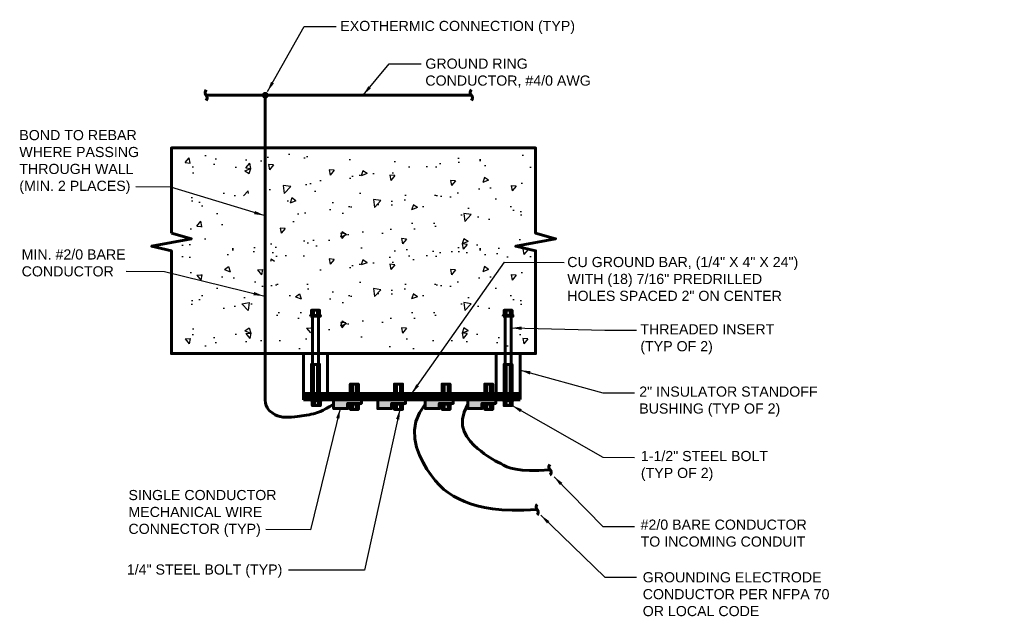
# Model space of a CAD drawing. Header units: inches. Extents: x 0 to 12596, y 507 to 12171.
# Tile 5 of 24: x 1558 to 2429, y 1639 to 2168. Entities that reach past the tile are written whole.
import ezdxf

# ---------------------------------------------------------------- set-up
doc = ezdxf.new("R2010")
doc.units = ezdxf.units.IN
doc.header["$MEASUREMENT"] = 0
doc.linetypes.add('DASHED2', pattern=[0.375, 0.25, -0.125])
for name, color, linetype, lineweight in [('E-ANNO-TEXT', 7, 'Continuous', 25), ('E-GND-GES', 92, 'Continuous', 60), ('E-ISO-LPS', 7, 'DASHED2', 40), ('E-LPS-COND', 92, 'Continuous', 60)]:
    doc.layers.add(name, color=color, linetype=linetype, lineweight=lineweight)
doc.layers.add('E-DETL-FINE', color=253, linetype='Continuous')
doc.styles.add('Arial8', font='arial.ttf', dxfattribs={"height": 0.125})
doc.styles.get("Standard").update_dxf_attribs({"font": 'arial.ttf'})
doc.dimstyles.new('3-16to1Dim8', dxfattribs={"dimtxt": 12, "dimasz": 0.0625, "dimexe": 0.0625, "dimexo": 0.0625, "dimgap": 0.03125, "dimtad": 1, "dimdec": 4, "dimlfac": 64, "dimzin": 3, "dimdsep": 46, "dimlunit": 4, "dimtxsty": 'Arial8', "dimcen": 0.09375, "dimclrd": 256, "dimclrt": 256, "dimadec": 0, "dimazin": 1, "dimtfac": 1, "dimtdec": 4, "dimtofl": 0, "dimtmove": 0, "dimatfit": 3, "dimfxl": 1, "dimfrac": 1, "dimtolj": 1, "dimtzin": 0, "dimlwd": -1, "dimarcsym": 0})

# ---------------------------------------------------------------- blocks, each defined once
blk = doc.blocks.new('Line Break-Big')
blk.add_lwpolyline([(0, 0.125, 0.414214), (0, 0, -0.414214), (0, -0.125)], format="xyb")

msp = doc.modelspace()

# ---------------------------------------------------------------- hatches: boundary and pattern name
at = {"layer": 'E-DETL-FINE', "ltscale": 100}
h = msp.add_hatch(dxfattribs=at)
h.set_pattern_fill('AR-CONC', color=256, scale=7.48728, style=0)
h.set_pattern_definition([(50, (-1221.71, 3294.42), (53.7033, -4.6984), [5.6155, -61.7701]), (355, (-1221.71, 3294.42), (-10.3887, 56.3187), [4.4924, -49.41605]), (100.4514, (-1217.233, 3294.03), (43.3146, 51.6203), [4.7724, -52.4965]), (46.1842, (-1221.71, 3309.395), (79.9073, -12.3929), [8.4232, -92.655]), (96.6356, (-1215.05, 3308.36), (69.9808, 72.935), [7.1586, -78.7447]), (351.1842, (-1221.71, 3309.395), (69.9808, 72.935), [6.7386, -74.124]), (21, (-1214.22, 3305.65), (44.6921, -30.1452), [5.6155, -61.7701]), (326, (-1214.22, 3305.65), (18.2177, 54.294), [4.4924, -49.41605]), (71.4514, (-1210.497, 3303.14), (62.9098, 24.1488), [4.7724, -52.4965]), (37.5, (-1221.708, 3294.42), (0.91044, 24.9247), [0, -48.81707, 0, -50.16478, 0, -49.60323]), (7.5, (-1221.708, 3294.42), (19.69675, 29.5307), [0, -28.6014, 0, -47.69397, 0, -18.90538]), (327.5, (-1238.405, 3294.42), (39.96878, -1.68875), [0, -18.7182, 0, -58.40078, 0, -77.49335]), (317.5, (-1245.892, 3294.42), (43.66478, 7.49514), [0, -24.33366, 0, -38.7841, 0, -55.0315])])
h.paths.add_polyline_path([(1788.92685, 2051.53212), (1700.95131, 2051.53212), (1700.57694, 1953.44875), (1705.06931, 1953.44875), (1717.42332, 1957.94112), (1737.26461, 1979.27987), (1749.24426, 2008.85463), (1784.06011, 2023.82919)])
h = msp.add_hatch(dxfattribs=at)
h.set_pattern_fill('AR-CONC', color=256, scale=7.48728, style=0)
h.set_pattern_definition([(230, (4933.38, 710.56), (-53.7033, 4.6984), [5.6155, -61.7701]), (175, (4933.38, 710.56), (10.3887, -56.3187), [4.4924, -49.41605]), (280.4514, (4928.904, 710.95), (-43.3146, -51.6203), [4.7724, -52.4965]), (226.1842, (4933.38, 695.586), (-79.9073, 12.3929), [8.4232, -92.655]), (276.6356, (4926.72, 696.62), (-69.9808, -72.935), [7.1586, -78.7447]), (171.1842, (4933.38, 695.586), (-69.9808, -72.935), [6.7386, -74.124]), (201, (4925.89, 699.33), (-44.6921, 30.1452), [5.6155, -61.7701]), (146, (4925.89, 699.33), (-18.2177, -54.294), [4.4924, -49.41605]), (251.4514, (4922.17, 701.84), (-62.9098, -24.1488), [4.7724, -52.4965]), (217.5, (4933.38, 710.56), (-0.91044, -24.9247), [0, -48.81707, 0, -50.16478, 0, -49.60323]), (187.5, (4933.38, 710.56), (-19.69675, -29.5307), [0, -28.6014, 0, -47.69397, 0, -18.90538]), (147.5, (4950.076, 710.56), (-39.96878, 1.68875), [0, -18.7182, 0, -58.40078, 0, -77.49335]), (137.5, (4957.563, 710.56), (-43.66478, -7.49514), [0, -24.33366, 0, -38.7841, 0, -55.0315])])
h.paths.add_polyline_path([(1922.74389, 1953.44875), (2010.71943, 1953.44875), (2011.09379, 2051.53212), (2006.60143, 2051.53212), (1987.95201, 2052.39135), (1938.98855, 2049.62332), (1777.1446, 2052.36516), (1776.57801, 1953.54784)])
h = msp.add_hatch(dxfattribs=at)
h.set_pattern_fill('AR-CONC', color=256, scale=7.48728, style=0)
h.set_pattern_definition([(310, (-1221.71, 631.57), (53.7033, 4.6984), [5.6155, -61.7701]), (5, (-1221.71, 631.57), (-10.3887, -56.3187), [4.4924, -49.41605]), (259.5486, (-1217.233, 631.96), (43.3146, -51.6203), [4.7724, -52.4965]), (313.8158, (-1221.71, 616.595), (79.9073, 12.3929), [8.4232, -92.655]), (263.3644, (-1215.05, 617.63), (69.9808, -72.935), [7.1586, -78.7447]), (8.8158, (-1221.71, 616.595), (69.9808, -72.935), [6.7386, -74.124]), (339, (-1214.22, 620.34), (44.6921, 30.1452), [5.6155, -61.7701]), (34, (-1214.22, 620.34), (18.2177, -54.294), [4.4924, -49.41605]), (288.5486, (-1210.497, 622.85), (62.9098, -24.1488), [4.7724, -52.4965]), (322.5, (-1221.708, 631.57), (0.91044, -24.9247), [0, -48.81707, 0, -50.16478, 0, -49.60323]), (352.5, (-1221.708, 631.57), (19.69675, -29.5307), [0, -28.6014, 0, -47.69397, 0, -18.90538]), (32.5, (-1238.405, 631.57), (39.96878, 1.68875), [0, -18.7182, 0, -58.40078, 0, -77.49335]), (42.5, (-1245.892, 631.57), (43.66478, -7.49514), [0, -24.33366, 0, -38.7841, 0, -55.0315])])
h.paths.add_polyline_path([(1813.9635, 1874.78393), (1700.95131, 1874.45795), (1700.57694, 1972.54132), (1705.06931, 1972.54132), (1724.65667, 1978.2144), (1758.1113, 1971.98024), (1810.56135, 1965.32103), (1817.64919, 1928.05771)])
h = msp.add_hatch(dxfattribs=at)
h.set_pattern_fill('AR-CONC', color=256, scale=7.48728, style=0)
h.set_pattern_definition([(230, (4933.38, 631.57), (-53.7033, 4.6984), [5.6155, -61.7701]), (175, (4933.38, 631.57), (10.3887, -56.3187), [4.4924, -49.41605]), (280.4514, (4928.904, 631.96), (-43.3146, -51.6203), [4.7724, -52.4965]), (226.1842, (4933.38, 616.595), (-79.9073, 12.3929), [8.4232, -92.655]), (276.6356, (4926.72, 617.63), (-69.9808, -72.935), [7.1586, -78.7447]), (171.1842, (4933.38, 616.595), (-69.9808, -72.935), [6.7386, -74.124]), (201, (4925.89, 620.34), (-44.6921, 30.1452), [5.6155, -61.7701]), (146, (4925.89, 620.34), (-18.2177, -54.294), [4.4924, -49.41605]), (251.4514, (4922.17, 622.85), (-62.9098, -24.1488), [4.7724, -52.4965]), (217.5, (4933.38, 631.57), (-0.91044, -24.9247), [0, -48.81707, 0, -50.16478, 0, -49.60323]), (187.5, (4933.38, 631.57), (-19.69675, -29.5307), [0, -28.6014, 0, -47.69397, 0, -18.90538]), (147.5, (4950.076, 631.57), (-39.96878, 1.68875), [0, -18.7182, 0, -58.40078, 0, -77.49335]), (137.5, (4957.563, 631.57), (-43.66478, -7.49514), [0, -24.33366, 0, -38.7841, 0, -55.0315])])
h.paths.add_polyline_path([(1922.74389, 1874.45795), (2010.71943, 1874.45795), (2011.09379, 1972.54132), (2006.60143, 1972.54132), (1994.24741, 1968.04895), (1810.00668, 1960.53973), (1824.45431, 1936.47248), (1825.30417, 1873.61448)])
at = {"layer": 'E-GND-GES'}
h = msp.add_hatch(color=256, dxfattribs=at)
edge = h.paths.add_edge_path()
edge.add_arc((1775.13558, 2100.76409), 3.02048, 0, 360)
at = {"layer": 'E-ISO-LPS', "linetype": 'Continuous'}
h = msp.add_hatch(dxfattribs=at)
h.set_pattern_fill('AR-CONC', color=256, scale=6)
h.set_pattern_definition([(50, (0, 0), (43.0356, -3.76513), [4.5, -49.5]), (355, (0, 0), (-8.3251, 45.1315), [3.6, -39.6]), (100.4514, (3.586, -0.314), (34.71053, 41.3664), [3.8244, -42.0685]), (46.1842, (0, 12), (64.0345, -9.9312), [6.75, -74.25]), (96.6356, (5.336, 11.17), (56.0797, 58.4471), [5.7366, -63.1028]), (351.1842, (0, 12), (56.0797, 58.4471), [5.4, -59.4]), (21, (6, 9), (35.81442, -24.15713), [4.5, -49.5]), (326, (6, 9), (14.5989, 43.509), [3.6, -39.6]), (71.4514, (8.985, 6.987), (50.41334, 19.35187), [3.8244, -42.0685]), (37.5, (0, 0), (0.72959, 19.97363), [0, -39.12, 0, -40.2, 0, -39.75]), (7.5, (0, 0), (15.78417, 23.6647), [0, -22.92, 0, -38.22, 0, -15.15]), (327.5, (-13.38, 0), (32.02935, -1.35329), [0, -15, 0, -46.8, 0, -62.1]), (317.5, (-19.38, 0), (34.99117, 6.0063), [0, -19.5, 0, -31.08, 0, -44.1])])
h.paths.add_polyline_path([(2417.92701, 2019.58189), (2412.39445, 2021.81423), (2405.68591, 2017.92107), (2417.92701, 2012.98189)])
h.paths.add_polyline_path([(2412.39445, 2021.81423), (2405.68591, 2024.52107), (2405.68591, 2017.92107)])
h.paths.add_polyline_path([(2429.34379, 2019.60737), (2422.63525, 2022.31422), (2417.92701, 2019.58189), (2417.92701, 2012.98189)])
h.paths.add_polyline_path([(2429.34379, 2026.20737), (2422.63525, 2022.31422), (2429.34379, 2019.60737)])
at = {"layer": 'E-LPS-COND'}
h = msp.add_hatch(dxfattribs=at)
h.set_pattern_fill('ANSI31', color=256, scale=15)
h.set_pattern_definition([(45, (-2145.8647, 173.2593), (-1.3258252, 1.3258252), [])])
h.paths.add_polyline_path([(1808.98711, 1836.4718), (1808.98711, 1831.07855), (2000.71855, 1831.07855), (2000.71855, 1836.4718)])
h = msp.add_hatch(color=256, dxfattribs=at)
h.dxf.hatch_style = 1
h.paths.add_polyline_path([(1847.94071, 1823.21691), (1847.94071, 1827.70928), (1860.29472, 1827.70928), (1860.29472, 1831.07855), (1835.58669, 1831.07855), (1835.58669, 1823.21691)])
h.paths.add_polyline_path([(1887.01736, 1823.21691), (1887.01736, 1827.70928), (1899.37137, 1827.70928), (1899.37137, 1831.07855), (1874.66335, 1831.07855), (1874.66335, 1823.21691)])
h.paths.add_polyline_path([(1916.81646, 1831.07855), (1916.81646, 1823.21691), (1929.17047, 1823.21691), (1929.17047, 1827.70928), (1941.52448, 1827.70928), (1941.52448, 1831.07855)])
h.paths.add_polyline_path([(1954.5029, 1831.07855), (1954.5029, 1823.21691), (1966.85691, 1823.21691), (1966.85691, 1827.70928), (1979.21092, 1827.70928), (1979.21092, 1831.07855)])

# ---------------------------------------------------------------- linework, layer by layer
at = {"layer": 'E-GND-GES'}
for p, q in [((1774.94139, 2099.85343), (1775.09508, 1838.31347)), ((1808.98711, 1831.07855), (1808.98711, 1871.8374)), ((1808.98711, 1871.8374), (1830.71192, 1871.8374)), ((1830.22611, 1871.8374), (1830.22611, 1836.4718)), ((1979.47955, 1836.4718), (1979.47955, 1871.8374)), ((2000.71855, 1871.8374), (2000.71855, 1831.22908)), ((1808.98711, 1831.07855), (2000.71855, 1831.07855))]:
    msp.add_line(p, q, dxfattribs=at)
at = {"layer": 'E-GND-GES', "ltscale": 100}
for p, q in [((2000.71855, 1836.4718), (1808.98711, 1836.4718)), ((2000.71855, 1831.22908), (2000.71855, 1831.22908)), ((2000.71855, 1831.22908), (2000.71855, 1831.22908))]:
    msp.add_line(p, q, dxfattribs=at)
for points in [[(1722.83351, 2100.76043), (1957.55974, 2100.76043)], [(1817.92197, 1905.78616), (1817.92197, 1910.27853)], [(1821.29125, 1905.78616), (1821.29125, 1910.27853)], [(1988.41441, 1905.78616), (1988.41441, 1910.27853)], [(1991.78369, 1905.78616), (1991.78369, 1910.27853)], [(1816.98606, 1905.03743), (1816.98606, 1862.37011)], [(1822.22716, 1905.03743), (1822.22716, 1862.37011)], [(1987.4785, 1905.03743), (1987.4785, 1862.37011)], [(1992.7196, 1905.03743), (1992.7196, 1862.37011)], [(1817.92197, 1836.4718), (1817.92197, 1862.37011)], [(1821.29125, 1836.4718), (1821.29125, 1862.37011)], [(1988.41441, 1836.4718), (1988.41441, 1862.37011)], [(1991.78369, 1836.4718), (1991.78369, 1862.37011)], [(1852.31162, 1836.4718), (1852.31162, 1844.90211)], [(1855.6809, 1836.55268), (1855.6809, 1844.90211)], [(1891.38827, 1836.4718), (1891.38827, 1844.90211)], [(1894.75755, 1836.4718), (1894.75755, 1844.90211)], [(1933.54138, 1836.4718), (1933.54138, 1844.90211)], [(1936.91066, 1836.4718), (1936.91066, 1844.90211)], [(1971.22782, 1836.4718), (1971.22782, 1844.90211)], [(1974.5971, 1836.4718), (1974.5971, 1844.90211)], [(1818.6707, 1830.32982), (1818.6707, 1825.83746)], [(1822.03997, 1830.32982), (1822.03997, 1825.83746)], [(1852.31211, 1826.96055), (1852.31211, 1822.46818)], [(1855.68138, 1826.96055), (1855.68138, 1822.46818)], [(1891.38876, 1826.96055), (1891.38876, 1822.46818)], [(1894.75804, 1826.96055), (1894.75804, 1822.46818)], [(1916.81646, 1827.14773), (1911.53372, 1819.4874), (1908.42485, 1811.73003), (1907.18392, 1803.98765), (1907.50503, 1796.37223), (1909.08224, 1788.9958), (1911.60965, 1781.97035), (1914.78133, 1775.40788), (1918.29136, 1769.4204), (1921.89167, 1764.09105), (1925.56554, 1759.38751), (1929.35409, 1755.24862), (1933.29845, 1751.6132), (1937.43975, 1748.42008), (1941.8191, 1745.60808), (1946.47763, 1743.11604), (1951.45648, 1740.88277), (1956.81248, 1738.864), (1962.66546, 1737.08297), (1969.15093, 1735.57982), (1976.40445, 1734.3947), (1984.56154, 1733.56774), (1993.75775, 1733.13908), (2004.1286, 1733.14886), (2015.80965, 1733.63722)], [(1933.54187, 1826.96055), (1933.54187, 1822.46818)], [(1936.91115, 1826.96055), (1936.91115, 1822.46818)], [(1954.5029, 1827.14773), (1951.12704, 1820.10904), (1949.65222, 1813.74287), (1949.76287, 1808.01772), (1951.14342, 1802.9021), (1953.4783, 1798.36451), (1956.45193, 1794.37347), (1959.74874, 1790.89748), (1963.05316, 1787.90504), (1966.1114, 1785.35851), (1968.91678, 1783.19555), (1971.52441, 1781.3477), (1973.98938, 1779.74647), (1976.3668, 1778.32339), (1978.71178, 1777.00997), (1981.07941, 1775.73774), (1983.5248, 1774.43821), (1986.1317, 1773.07061), (1989.09848, 1771.70496), (1992.65216, 1770.43897), (1997.01973, 1769.37036), (2002.42823, 1768.59686), (2009.10466, 1768.21618), (2017.27604, 1768.32605), (2027.16938, 1769.02418)], [(1971.22831, 1826.96055), (1971.22831, 1822.46818)], [(1974.59758, 1826.96055), (1974.59758, 1822.46818)], [(1988.41441, 1830.32982), (1988.41441, 1825.83746)], [(1991.78369, 1830.32982), (1991.78369, 1825.83746)]]:
    msp.add_lwpolyline(points, dxfattribs=at)
for points in [[(1692.13567, 1978.53114), (1709.73077, 1973.66441), (1674.54056, 1966.92586), (1692.13567, 1962.99504), (1692.13567, 1871.8374), (2014.46307, 1871.8374), (2014.46307, 1954.94621), (2014.46307, 1962.99504), (1996.86796, 1966.92586), (2032.05818, 1973.66441), (2014.46307, 1978.53114), (2014.46307, 2054.15267), (1692.13567, 2054.15267)], [(1816.05015, 1905.78616), (1823.16307, 1905.78616), (1823.16307, 1910.27853), (1816.05015, 1910.27853)], [(1986.54259, 1905.78616), (1993.65551, 1905.78616), (1993.65551, 1910.27853), (1986.54259, 1910.27853)], [(1815.30142, 1905.03743), (1823.91179, 1905.03743), (1823.91179, 1905.78616), (1815.30142, 1905.78616)], [(1985.79386, 1905.03743), (1994.40424, 1905.03743), (1994.40424, 1905.78616), (1985.79386, 1905.78616)], [(1816.05015, 1836.4718), (1823.16307, 1836.4718), (1823.16307, 1862.37011), (1816.05015, 1862.37011)], [(1986.54259, 1836.4718), (1993.65551, 1836.4718), (1993.65551, 1862.37011), (1986.54259, 1862.37011)], [(1850.4398, 1836.4718), (1857.55272, 1836.4718), (1857.55272, 1844.90211), (1850.4398, 1844.90211)], [(1889.51645, 1836.4718), (1896.62937, 1836.4718), (1896.62937, 1844.90211), (1889.51645, 1844.90211)], [(1931.66956, 1836.4718), (1938.78248, 1836.4718), (1938.78248, 1844.90211), (1931.66956, 1844.90211)], [(1969.356, 1836.4718), (1976.46892, 1836.4718), (1976.46892, 1844.90211), (1969.356, 1844.90211)], [(1816.05015, 1831.07855), (1824.66052, 1831.07855), (1824.66052, 1830.32982), (1816.05015, 1830.32982)], [(1860.29472, 1831.07855), (1860.29472, 1827.70928), (1847.94071, 1827.70928), (1847.94071, 1823.21691), (1835.58669, 1823.21691), (1835.58669, 1831.07855)], [(1899.37137, 1831.07855), (1899.37137, 1827.70928), (1887.01736, 1827.70928), (1887.01736, 1823.21691), (1874.66335, 1823.21691), (1874.66335, 1831.07855)], [(1941.52448, 1831.07855), (1941.52448, 1827.70928), (1929.17047, 1827.70928), (1929.17047, 1823.21691), (1916.81646, 1823.21691), (1916.81646, 1831.07855)], [(1979.21092, 1831.07855), (1979.21092, 1827.70928), (1966.85691, 1827.70928), (1966.85691, 1823.21691), (1954.5029, 1823.21691), (1954.5029, 1831.07855)], [(1985.79386, 1831.07855), (1994.40424, 1831.07855), (1994.40424, 1830.32982), (1985.79386, 1830.32982)], [(1816.79888, 1830.32982), (1823.91179, 1830.32982), (1823.91179, 1825.83746), (1816.79888, 1825.83746)], [(1849.69156, 1827.70928), (1858.30193, 1827.70928), (1858.30193, 1826.96055), (1849.69156, 1826.96055)], [(1850.44029, 1826.96055), (1857.5532, 1826.96055), (1857.5532, 1822.46818), (1850.44029, 1822.46818)], [(1888.76821, 1827.70928), (1897.37858, 1827.70928), (1897.37858, 1826.96055), (1888.76821, 1826.96055)], [(1889.51694, 1826.96055), (1896.62986, 1826.96055), (1896.62986, 1822.46818), (1889.51694, 1822.46818)], [(1930.92132, 1827.70928), (1939.5317, 1827.70928), (1939.5317, 1826.96055), (1930.92132, 1826.96055)], [(1931.67005, 1826.96055), (1938.78297, 1826.96055), (1938.78297, 1822.46818), (1931.67005, 1822.46818)], [(1968.60776, 1827.70928), (1977.21813, 1827.70928), (1977.21813, 1826.96055), (1968.60776, 1826.96055)], [(1969.35649, 1826.96055), (1976.4694, 1826.96055), (1976.4694, 1822.46818), (1969.35649, 1822.46818)], [(1986.54259, 1830.32982), (1993.65551, 1830.32982), (1993.65551, 1825.83746), (1986.54259, 1825.83746)]]:
    msp.add_lwpolyline(points, close=True, dxfattribs=at)
at = {"layer": 'E-LPS-COND'}
msp.add_open_spline([(1775.09508, 1838.31347), (1774.21921, 1826.36301), (1779.59166, 1819.8358), (1790.21469, 1814.04017), (1814.47394, 1817.7629), (1814.47394, 1817.7629), (1825.98377, 1820.64273), (1835.58669, 1827.14773)], degree=3, knots=[3.901736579, 3.901736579, 3.901736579, 3.901736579, 13.368702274, 22.341406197, 39.713102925, 64.13191273, 85.403713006, 85.403713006, 85.403713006, 85.403713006], dxfattribs=at)

# ---------------------------------------------------------------- block references
at = {"layer": 'E-GND-GES', "ltscale": 100, "xscale": 37.43639996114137, "yscale": 37.43639996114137, "zscale": 1.497455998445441}
for p in [(1722.83351, 2100.76043), (1957.55974, 2100.76043)]:
    msp.add_blockref('Line Break-Big', p, dxfattribs=at)
at = {"layer": 'E-LPS-COND', "ltscale": 100, "xscale": 37.43639996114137, "yscale": 37.43639996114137, "zscale": 1.497455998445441}
for p in [(2027.16938, 1769.02418), (2015.80965, 1733.63722)]:
    msp.add_blockref('Line Break-Big', p, dxfattribs=at)

# ---------------------------------------------------------------- texts
at = {"layer": 'E-ANNO-TEXT', "char_height": 8.984736, "attachment_point": 1}
for s, insert, width in [('EXOTHERMIC CONNECTION (TYP) ', (1841.57299, 2166.68146), 237.0991154), ('GROUND RING CONDUCTOR, #4/0 AWG', (1916.85032, 2133.24957), 153.8583131), ('BOND TO REBAR WHERE PASSING THROUGH WALL (MIN. 2 PLACES)', (1557.43622, 2069.96608), 121.5355819), ('MIN. #2/0 BARE CONDUCTOR', (1559.50033, 1964.23167), 102.107301), ('CU GROUND BAR, (1/4" X 4" X 24")\\PWITH (18) 7/16" PREDRILLED HOLES SPACED 2" ON CENTER ', (2042.49523, 1957.5101), 205.5766087), ('THREADED INSERT\\P(TYP OF 2)', (2107.17151, 1897.92696), 131.1872424), ('2" INSULATOR STANDOFF BUSHING (TYP OF 2)', (2106.19643, 1842.71809), 179.6832742), ('1-1/2" STEEL BOLT\\P(TYP OF 2)', (2107.63668, 1785.651), 134.3079537), ('SINGLE CONDUCTOR\\PMECHANICAL WIRE\\PCONNECTOR (TYP) ', (1654.01555, 1751.09009), 147.9132425), ('\\pxql;#2/0 BARE CONDUCTOR TO INCOMING CONDUIT', (2107.36627, 1724.83693), 154.5929204), ('1/4" STEEL BOLT (TYP)', (1652.60103, 1685.12518), 143.9970048), ('GROUNDING ELECTRODE CONDUCTOR PER NFPA 70 OR LOCAL CODE', (2109.27851, 1678.23472), 173.7611493)]:
    msp.add_mtext(s, dxfattribs=dict(at, insert=insert, width=width))

# ---------------------------------------------------------------- leaders
at = {"layer": 'E-ANNO-TEXT', "ltscale": 100, "annotation_type": 0, "has_hookline": 1, "hookline_direction": 0}
for points in [[(1777.11205, 2104.12035), (1809.55261, 2161.63505), (1837.94478, 2161.78524)], [(1861.76924, 2100.99163), (1884.82963, 2128.51818), (1913.22179, 2128.66837)], [(1774.25998, 1994.25137), (1691.64202, 2019.19493), (1660.53823, 2019.51431)], [(1904.85283, 1836.4718), (1987.01148, 1952.83377), (2039.70965, 1952.73467)], [(1773.69589, 1922.92138), (1686.06578, 1944.44663), (1651.96506, 1944.57823)], [(1993.00118, 1894.62612), (2075.7131, 1892.66261), (2103.82158, 1892.56351)], [(2000.99564, 1857.22782), (2073.85228, 1837.17595), (2101.96076, 1837.07686)], [(1841.47525, 1823.21691), (1815.0531, 1715.84245), (1775.67079, 1716.16183)], [(1894.33321, 1822.46818), (1862.86938, 1680.0221), (1795.65544, 1679.99822)], [(1993.65551, 1825.83746), (2073.85228, 1780.0543), (2101.96076, 1779.95521)], [(2030.79626, 1762.81002), (2073.85228, 1718.69967), (2101.96076, 1718.60057)], [(2019.17252, 1728.63726), (2075.76453, 1673.78503), (2103.87301, 1673.68594)]]:
    msp.add_leader(points, dimstyle='3-16to1Dim8', override={"dimasz": 9, "dimtad": 0}, dxfattribs=at)

doc.saveas('drawing.dxf')
